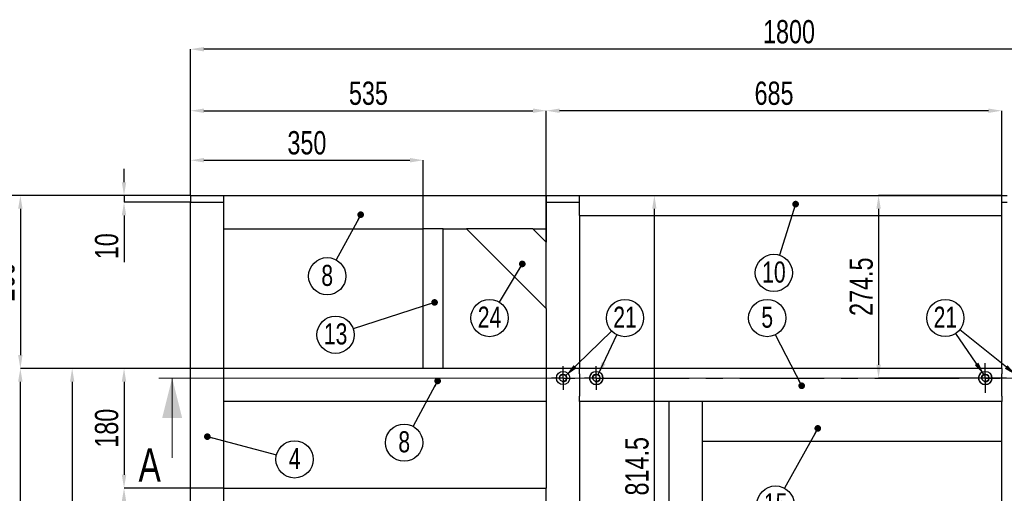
# Model space of a CAD drawing. Header units: millimetres. Extents: x 0 to 841, y 0 to 594.
# Tile 4 of 19: x 119 to 267, y 281 to 352. Entities that reach past the tile are written whole.
import ezdxf

# ---------------------------------------------------------------- set-up
doc = ezdxf.new("R2010")
doc.units = ezdxf.units.MM
doc.header["$PDSIZE"] = -1
doc.linetypes.add('CENTERX2', pattern=[20.32, 12.7, -2.54, 2.54, -2.54])
for name, color, linetype in [('COTES', 1, 'Continuous'), ('NOTES', 6, 'Continuous'), ('TRAIT-FINS', 9, 'Continuous'), ('TRAIT-MIXTES', 3, 'CENTERX2')]:
    doc.layers.add(name, color=color, linetype=linetype)
doc.layers.add('TRAIT-FORT', color=4, linetype='Continuous', lineweight=25)
doc.styles.add('SLDTEXTSTYLE0', font='TXT', dxfattribs={"width": 0.75})
doc.dimstyles.new('SLDDIMSTYLE6', dxfattribs={"dimtxt": 0.18, "dimasz": 1, "dimexe": 0, "dimexo": 0.0625, "dimgap": 0, "dimtad": 0, "dimtih": 1, "dimtoh": 1, "dimdec": 0, "dimrnd": 1e-09, "dimzin": 0, "dimdsep": 46, "dimtxsty": 'Standard', "dimblk1": 'DOT', "dimblk2": 'DOT', "dimsah": 1, "dimcen": 0.09, "dimadec": 0, "dimazin": 0, "dimtfac": 1, "dimtdec": 0, "dimtofl": 0, "dimtmove": 0, "dimatfit": 3, "dimldrblk": 'DOT', "dimfxl": 1, "dimfrac": 2, "dimtolj": 1, "dimtzin": 0, "dimarcsym": 0})
doc.dimstyles.new('SLDDIMSTYLE7', dxfattribs={"dimtxt": 0.18, "dimasz": 2, "dimexe": 0, "dimexo": 0.0625, "dimgap": 0, "dimtad": 0, "dimtih": 1, "dimtoh": 1, "dimdec": 0, "dimrnd": 1e-09, "dimzin": 0, "dimdsep": 46, "dimtxsty": 'Standard', "dimsah": 1, "dimcen": 0.09, "dimadec": 0, "dimazin": 0, "dimtfac": 2, "dimtdec": 0, "dimtofl": 0, "dimtmove": 0, "dimatfit": 3, "dimfxl": 1, "dimfrac": 2, "dimtolj": 1, "dimtzin": 0, "dimarcsym": 0})
doc.dimstyles.new('SLDDIMSTYLE8', dxfattribs={"dimtxt": 3.5, "dimasz": 2, "dimexe": 0, "dimexo": 0.0625, "dimgap": 0.875, "dimtad": 1, "dimlfac": 10, "dimrnd": 1e-09, "dimzin": 12, "dimdsep": 46, "dimtxsty": 'SLDTEXTSTYLE0', "dimsah": 1, "dimcen": 0.09, "dimadec": 0, "dimazin": 3, "dimtfac": 1, "dimtmove": 0, "dimatfit": 0, "dimfxl": 1, "dimfrac": 2, "dimtolj": 1, "dimtzin": 12, "dimarcsym": 0})
doc.dimstyles.new('SLDDIMSTYLE9', dxfattribs={"dimtxt": 3.5, "dimasz": 2, "dimexe": 0, "dimexo": 0.0625, "dimgap": 0.875, "dimtad": 1, "dimlfac": 10, "dimrnd": 1e-09, "dimzin": 12, "dimdsep": 46, "dimtxsty": 'SLDTEXTSTYLE0', "dimsah": 1, "dimcen": 0.09, "dimadec": 0, "dimazin": 3, "dimtfac": 1, "dimtofl": 0, "dimtmove": 0, "dimatfit": 3, "dimfxl": 1, "dimfrac": 2, "dimtolj": 1, "dimtzin": 12, "dimarcsym": 0})

# ---------------------------------------------------------------- blocks, each defined once
blk = doc.blocks.new('_D_29')
at = {"layer": 'COTES', "color": 0, "lineweight": -2, "transparency": 16777216}
for p, q in [((144.98, 325.75), (144.98, 338.44)), ((146.98, 338.44), (196.48, 338.44)), ((198.48, 318.75), (198.48, 338.44))]:
    blk.add_line(p, q, dxfattribs=at)
at = {"layer": 'COTES', "color": 0, "transparency": 16777216}
for points in [[(146.98, 338.77), (146.98, 338.11), (144.98, 338.44)], [(196.48, 338.77), (196.48, 338.11), (198.48, 338.44)]]:
    blk.add_solid(points, dxfattribs=at)
at = {"layer": 'Defpoints', "color": 0, "transparency": 16777216}
for p in [(198.48, 338.44), (144.98, 325.69), (198.48, 318.69)]:
    blk.add_point(p, dxfattribs=at)
at = {"layer": 'COTES', "color": 0, "transparency": 16777216, "insert": (171.73, 342.82), "char_height": 3.5, "attachment_point": 2, "style": 'SLDTEXTSTYLE0'}
blk.add_mtext('\\A1;535', dxfattribs=at)
blk = doc.blocks.new('_D_30')
at = {"layer": 'COTES', "color": 0, "lineweight": -2, "transparency": 16777216}
for p, q in [((198.48, 318.75), (198.48, 338.44)), ((264.98, 338.44), (200.48, 338.44)), ((266.98, 325.75), (266.98, 338.44))]:
    blk.add_line(p, q, dxfattribs=at)
at = {"layer": 'COTES', "color": 0, "transparency": 16777216}
for points in [[(200.48, 338.77), (200.48, 338.11), (198.48, 338.44)], [(264.98, 338.77), (264.98, 338.11), (266.98, 338.44)]]:
    blk.add_solid(points, dxfattribs=at)
at = {"layer": 'Defpoints', "color": 0, "transparency": 16777216}
for p in [(198.48, 338.44), (266.98, 325.69), (198.48, 318.69)]:
    blk.add_point(p, dxfattribs=at)
at = {"layer": 'COTES', "color": 0, "transparency": 16777216, "insert": (232.73, 342.82), "char_height": 3.5, "attachment_point": 2, "style": 'SLDTEXTSTYLE0'}
blk.add_mtext('\\A1;685', dxfattribs=at)
blk = doc.blocks.new('_D_31')
at = {"layer": 'COTES', "color": 0, "lineweight": -2, "transparency": 16777216}
for p, q in [((144.98, 325.75), (144.98, 330.99)), ((146.98, 330.99), (177.98, 330.99)), ((179.98, 320.75), (179.98, 330.99))]:
    blk.add_line(p, q, dxfattribs=at)
at = {"layer": 'COTES', "color": 0, "transparency": 16777216}
for points in [[(146.98, 331.33), (146.98, 330.66), (144.98, 330.99)], [(177.98, 331.33), (177.98, 330.66), (179.98, 330.99)]]:
    blk.add_solid(points, dxfattribs=at)
at = {"layer": 'Defpoints', "color": 0, "transparency": 16777216}
for p in [(179.98, 330.99), (144.98, 325.69), (179.98, 320.69)]:
    blk.add_point(p, dxfattribs=at)
at = {"layer": 'COTES', "color": 0, "transparency": 16777216, "insert": (162.48, 335.37), "char_height": 3.5, "attachment_point": 2, "style": 'SLDTEXTSTYLE0'}
blk.add_mtext('\\A1;350', dxfattribs=at)
blk = doc.blocks.new('_D_34')
at = {"layer": 'COTES', "color": 0, "lineweight": -2, "transparency": 16777216}
for p, q in [((144.98, 325.75), (144.98, 347.69)), ((322.98, 347.69), (146.98, 347.69)), ((324.98, 325.75), (324.98, 347.69))]:
    blk.add_line(p, q, dxfattribs=at)
at = {"layer": 'COTES', "color": 0, "transparency": 16777216}
for points in [[(146.98, 348.02), (146.98, 347.36), (144.98, 347.69)], [(322.98, 348.02), (322.98, 347.36), (324.98, 347.69)]]:
    blk.add_solid(points, dxfattribs=at)
at = {"layer": 'Defpoints', "color": 0, "transparency": 16777216}
for p in [(144.98, 347.69), (144.98, 325.69), (324.98, 325.69)]:
    blk.add_point(p, dxfattribs=at)
at = {"layer": 'COTES', "color": 0, "transparency": 16777216, "insert": (234.98, 352.07), "char_height": 3.5, "attachment_point": 2, "style": 'SLDTEXTSTYLE0'}
blk.add_mtext('\\A1;1800', dxfattribs=at)
blk = doc.blocks.new('_D_35')
at = {"layer": 'COTES', "color": 0, "lineweight": -2, "transparency": 16777216}
for p, q in [((144.91, 325.69), (110.98, 325.69)), ((110.98, 323.69), (110.98, 217.69)), ((144.91, 215.69), (110.98, 215.69))]:
    blk.add_line(p, q, dxfattribs=at)
at = {"layer": 'COTES', "color": 0, "transparency": 16777216}
for points in [[(110.64, 323.69), (111.31, 323.69), (110.98, 325.69)], [(110.64, 217.69), (111.31, 217.69), (110.98, 215.69)]]:
    blk.add_solid(points, dxfattribs=at)
at = {"layer": 'Defpoints', "color": 0, "transparency": 16777216}
for p in [(144.98, 325.69), (110.98, 215.69), (144.98, 215.69)]:
    blk.add_point(p, dxfattribs=at)
at = {"layer": 'COTES', "color": 0, "transparency": 16777216, "insert": (106.6, 270.69), "char_height": 3.5, "attachment_point": 2, "rotation": 90, "style": 'SLDTEXTSTYLE0'}
blk.add_mtext('\\A1;1100', dxfattribs=at)
blk = doc.blocks.new('_D_36')
at = {"layer": 'COTES', "color": 0, "lineweight": -2, "transparency": 16777216}
for p, q in [((144.91, 325.69), (119.39, 325.69)), ((119.39, 323.69), (119.39, 301.69)), ((149.91, 299.69), (119.39, 299.69))]:
    blk.add_line(p, q, dxfattribs=at)
at = {"layer": 'COTES', "color": 0, "transparency": 16777216}
for points in [[(119.05, 323.69), (119.72, 323.69), (119.39, 325.69)], [(119.05, 301.69), (119.72, 301.69), (119.39, 299.69)]]:
    blk.add_solid(points, dxfattribs=at)
at = {"layer": 'Defpoints', "color": 0, "transparency": 16777216}
for p in [(144.98, 325.69), (119.39, 299.69), (149.98, 299.69)]:
    blk.add_point(p, dxfattribs=at)
at = {"layer": 'COTES', "color": 0, "transparency": 16777216, "insert": (115.01, 312.69), "char_height": 3.5, "attachment_point": 2, "rotation": 90, "style": 'SLDTEXTSTYLE0'}
blk.add_mtext('\\A1;260', dxfattribs=at)
blk = doc.blocks.new('_D_37')
at = {"layer": 'COTES', "color": 0, "lineweight": -2, "transparency": 16777216}
for p, q in [((149.91, 299.69), (127.18, 299.69)), ((127.18, 297.69), (127.18, 248.69)), ((149.91, 246.69), (127.18, 246.69))]:
    blk.add_line(p, q, dxfattribs=at)
at = {"layer": 'COTES', "color": 0, "transparency": 16777216}
for points in [[(126.85, 297.69), (127.51, 297.69), (127.18, 299.69)], [(126.85, 248.69), (127.51, 248.69), (127.18, 246.69)]]:
    blk.add_solid(points, dxfattribs=at)
at = {"layer": 'Defpoints', "color": 0, "transparency": 16777216}
for p in [(149.98, 299.69), (127.18, 246.69), (149.98, 246.69)]:
    blk.add_point(p, dxfattribs=at)
at = {"layer": 'COTES', "color": 0, "transparency": 16777216, "insert": (122.8, 273.19), "char_height": 3.5, "attachment_point": 2, "rotation": 90, "style": 'SLDTEXTSTYLE0'}
blk.add_mtext('\\A1;530', dxfattribs=at)
blk = doc.blocks.new('_D_38')
at = {"layer": 'COTES', "color": 0, "lineweight": -2, "transparency": 16777216}
for p, q in [((203.41, 299.69), (119.39, 299.69)), ((119.39, 236.69), (119.39, 297.69)), ((203.41, 234.69), (119.39, 234.69))]:
    blk.add_line(p, q, dxfattribs=at)
at = {"layer": 'COTES', "color": 0, "transparency": 16777216}
for points in [[(119.05, 297.69), (119.72, 297.69), (119.39, 299.69)], [(119.05, 236.69), (119.72, 236.69), (119.39, 234.69)]]:
    blk.add_solid(points, dxfattribs=at)
at = {"layer": 'Defpoints', "color": 0, "transparency": 16777216}
for p in [(119.39, 299.69), (203.48, 299.69), (203.48, 234.69)]:
    blk.add_point(p, dxfattribs=at)
at = {"layer": 'COTES', "color": 0, "transparency": 16777216, "insert": (115.01, 267.19), "char_height": 3.5, "attachment_point": 2, "rotation": 90, "style": 'SLDTEXTSTYLE0'}
blk.add_mtext('\\A1;650', dxfattribs=at)
blk = doc.blocks.new('_D_39')
at = {"layer": 'COTES', "color": 0, "lineweight": -2, "transparency": 16777216}
for p, q in [((149.91, 299.69), (134.98, 299.69)), ((134.98, 297.69), (134.98, 283.69)), ((149.91, 281.69), (134.98, 281.69))]:
    blk.add_line(p, q, dxfattribs=at)
at = {"layer": 'COTES', "color": 0, "transparency": 16777216}
for points in [[(134.64, 297.69), (135.31, 297.69), (134.98, 299.69)], [(134.64, 283.69), (135.31, 283.69), (134.98, 281.69)]]:
    blk.add_solid(points, dxfattribs=at)
at = {"layer": 'Defpoints', "color": 0, "transparency": 16777216}
for p in [(149.98, 299.69), (134.98, 281.69), (149.98, 281.69)]:
    blk.add_point(p, dxfattribs=at)
at = {"layer": 'COTES', "color": 0, "transparency": 16777216, "insert": (130.6, 290.69), "char_height": 3.5, "attachment_point": 2, "rotation": 90, "style": 'SLDTEXTSTYLE0'}
blk.add_mtext('\\A1;180', dxfattribs=at)
blk = doc.blocks.new('_D_40')
at = {"layer": 'COTES', "color": 0, "lineweight": -2, "transparency": 16777216}
for p, q in [((149.91, 281.69), (134.98, 281.69)), ((134.98, 279.69), (134.98, 265.19)), ((149.91, 263.19), (134.98, 263.19))]:
    blk.add_line(p, q, dxfattribs=at)
at = {"layer": 'COTES', "color": 0, "transparency": 16777216}
for points in [[(134.64, 279.69), (135.31, 279.69), (134.98, 281.69)], [(134.64, 265.19), (135.31, 265.19), (134.98, 263.19)]]:
    blk.add_solid(points, dxfattribs=at)
at = {"layer": 'Defpoints', "color": 0, "transparency": 16777216}
for p in [(149.98, 281.69), (134.98, 263.19), (149.98, 263.19)]:
    blk.add_point(p, dxfattribs=at)
at = {"layer": 'COTES', "color": 0, "transparency": 16777216, "insert": (130.6, 272.44), "char_height": 3.5, "attachment_point": 2, "rotation": 90, "style": 'SLDTEXTSTYLE0'}
blk.add_mtext('\\A1;185', dxfattribs=at)
blk = doc.blocks.new('_D_44')
at = {"layer": 'COTES', "color": 0, "lineweight": -2, "transparency": 16777216}
for p, q in [((198.54, 325.69), (214.73, 325.69)), ((214.73, 246.24), (214.73, 323.69)), ((203.82, 244.24), (214.73, 244.24))]:
    blk.add_line(p, q, dxfattribs=at)
at = {"layer": 'COTES', "color": 0, "transparency": 16777216}
for points in [[(214.4, 323.69), (215.06, 323.69), (214.73, 325.69)], [(214.4, 246.24), (215.06, 246.24), (214.73, 244.24)]]:
    blk.add_solid(points, dxfattribs=at)
at = {"layer": 'Defpoints', "color": 0, "transparency": 16777216}
for p in [(198.48, 325.69), (214.73, 325.69), (203.76, 244.24)]:
    blk.add_point(p, dxfattribs=at)
at = {"layer": 'COTES', "color": 0, "transparency": 16777216, "insert": (210.36, 284.97), "char_height": 3.5, "attachment_point": 2, "rotation": 90, "style": 'SLDTEXTSTYLE0'}
blk.add_mtext('\\A1;814.5', dxfattribs=at)
blk = doc.blocks.new('_D_47')
at = {"layer": 'COTES', "color": 0, "lineweight": -2, "transparency": 16777216}
for p, q in [((266.91, 325.69), (248.45, 325.69)), ((248.45, 323.69), (248.45, 300.24)), ((267.68, 298.24), (248.45, 298.24))]:
    blk.add_line(p, q, dxfattribs=at)
at = {"layer": 'COTES', "color": 0, "transparency": 16777216}
for points in [[(248.12, 323.69), (248.78, 323.69), (248.45, 325.69)], [(248.12, 300.24), (248.78, 300.24), (248.45, 298.24)]]:
    blk.add_solid(points, dxfattribs=at)
at = {"layer": 'Defpoints', "color": 0, "transparency": 16777216}
for p in [(266.98, 325.69), (248.45, 298.24), (267.74, 298.24)]:
    blk.add_point(p, dxfattribs=at)
at = {"layer": 'COTES', "color": 0, "transparency": 16777216, "insert": (244.08, 311.97), "char_height": 3.5, "attachment_point": 2, "rotation": 90, "style": 'SLDTEXTSTYLE0'}
blk.add_mtext('\\A1;274.5', dxfattribs=at)
blk = doc.blocks.new('_D_49')
at = {"layer": 'COTES', "color": 0, "lineweight": -2, "transparency": 16777216}
for p, q in [((134.98, 327.69), (134.98, 329.69)), ((144.91, 325.69), (134.98, 325.69)), ((134.98, 325.69), (134.98, 324.69)), ((144.91, 324.69), (134.98, 324.69)), ((134.98, 322.69), (134.98, 315.65))]:
    blk.add_line(p, q, dxfattribs=at)
at = {"layer": 'COTES', "color": 0, "transparency": 16777216}
for points in [[(134.64, 327.69), (135.31, 327.69), (134.98, 325.69)], [(134.64, 322.69), (135.31, 322.69), (134.98, 324.69)]]:
    blk.add_solid(points, dxfattribs=at)
at = {"layer": 'Defpoints', "color": 0, "transparency": 16777216}
for p in [(134.98, 325.69), (144.98, 325.69), (144.98, 324.69)]:
    blk.add_point(p, dxfattribs=at)
at = {"layer": 'COTES', "color": 0, "transparency": 16777216, "insert": (130.6, 318.06), "char_height": 3.5, "attachment_point": 2, "rotation": 90, "style": 'SLDTEXTSTYLE0'}
blk.add_mtext('\\A1;10', dxfattribs=at)
blk = doc.blocks.new('SW_NOTE_36')
at = {"layer": 'NOTES', "color": 0}
blk.add_circle((2.71, -0.71), 2.8, dxfattribs=at)
at = {"layer": 'NOTES', "color": 0, "insert": (2.72, 1.01), "char_height": 3.17, "attachment_point": 2, "style": 'SLDTEXTSTYLE0'}
blk.add_mtext('4', dxfattribs=at)
blk = doc.blocks.new('_Dot')
at = {"color": 0, "linetype": 'ByBlock', "lineweight": -2}
blk.add_line((-0.5, 0), (-1, 0), dxfattribs=at)
at = {"color": 0, "linetype": 'ByBlock', "const_width": 0.5}
blk.add_lwpolyline([(-0.25, 0, 1), (0.25, 0, 1)], format="xyb", close=True, dxfattribs=at)
blk = doc.blocks.new('SW_NOTE_39')
at = {"layer": 'NOTES', "color": 0}
blk.add_circle((-1.45, -2.4), 2.8, dxfattribs=at)
at = {"layer": 'NOTES', "color": 0, "insert": (-1.45, -0.68), "char_height": 3.175, "attachment_point": 2, "style": 'SLDTEXTSTYLE0'}
blk.add_mtext('24', dxfattribs=at)
blk = doc.blocks.new('SW_NOTE_40')
at = {"layer": 'NOTES', "color": 0}
blk.add_circle((-2.67, -0.87), 2.8, dxfattribs=at)
at = {"layer": 'NOTES', "color": 0, "insert": (-2.66, 0.85), "char_height": 3.175, "attachment_point": 2, "style": 'SLDTEXTSTYLE0'}
blk.add_mtext('13', dxfattribs=at)
blk = doc.blocks.new('SW_NOTE_41')
at = {"layer": 'NOTES', "color": 0}
blk.add_circle((-1.34, -2.46), 2.8, dxfattribs=at)
at = {"layer": 'NOTES', "color": 0, "insert": (-1.34, -0.75), "char_height": 3.17, "attachment_point": 2, "style": 'SLDTEXTSTYLE0'}
blk.add_mtext('8', dxfattribs=at)
blk = doc.blocks.new('SW_NOTE_45')
at = {"layer": 'NOTES', "color": 0}
blk.add_circle((-1.27, 2.5), 2.8, dxfattribs=at)
at = {"layer": 'NOTES', "color": 0, "insert": (-1.27, 4.22), "char_height": 3.17, "attachment_point": 2, "style": 'SLDTEXTSTYLE0'}
blk.add_mtext('5', dxfattribs=at)
blk = doc.blocks.new('SW_NOTE_54')
at = {"layer": 'NOTES', "color": 0}
blk.add_circle((-0.85, -2.67), 2.8, dxfattribs=at)
at = {"layer": 'NOTES', "color": 0, "insert": (-0.84, -0.96), "char_height": 3.175, "attachment_point": 2, "style": 'SLDTEXTSTYLE0'}
blk.add_mtext('10', dxfattribs=at)
blk = doc.blocks.new('SW_NOTE_57')
at = {"layer": 'NOTES', "color": 0}
blk.add_circle((-1.34, -2.47), 2.8, dxfattribs=at)
at = {"layer": 'NOTES', "color": 0, "insert": (-1.33, -0.75), "char_height": 3.17, "attachment_point": 2, "style": 'SLDTEXTSTYLE0'}
blk.add_mtext('8', dxfattribs=at)
blk = doc.blocks.new('SW_NOTE_59')
at = {"layer": 'NOTES', "color": 0}
blk.add_circle((-1.36, -2.45), 2.8, dxfattribs=at)
at = {"layer": 'NOTES', "color": 0, "insert": (-1.35, -0.74), "char_height": 3.175, "attachment_point": 2, "style": 'SLDTEXTSTYLE0'}
blk.add_mtext('15', dxfattribs=at)
blk = doc.blocks.new('SW_NOTE_61')
at = {"layer": 'NOTES', "color": 0}
blk.add_circle((1.2, 2.53), 2.8, dxfattribs=at)
at = {"layer": 'NOTES', "color": 0, "insert": (1.21, 4.25), "char_height": 3.175, "attachment_point": 2, "style": 'SLDTEXTSTYLE0'}
blk.add_mtext('21', dxfattribs=at)
blk = doc.blocks.new('SW_NOTE_62')
at = {"layer": 'NOTES', "color": 0}
blk.add_circle((-1.58, 2.32), 2.8, dxfattribs=at)
at = {"layer": 'NOTES', "color": 0, "insert": (-1.57, 4.03), "char_height": 3.175, "attachment_point": 2, "style": 'SLDTEXTSTYLE0'}
blk.add_mtext('21', dxfattribs=at)
blk = doc.blocks.new('SW_CENTERMARKSYMBOL_14')
at = {"layer": 'TRAIT-MIXTES', "color": 0}
for p, q in [((0, 1.25), (0, 1.76)), ((-1.25, 0), (-1.76, 0)), ((0, 0), (-1.25, 0)), ((0, 0), (0, 1.25)), ((0, 0), (0, -1.25)), ((0, 0), (1.25, 0)), ((1.25, 0), (1.76, 0)), ((0, -1.25), (0, -1.76))]:
    blk.add_line(p, q, dxfattribs=at)
blk = doc.blocks.new('SW_CENTERMARKSYMBOL_15')
at = {"layer": 'TRAIT-MIXTES', "color": 0}
for p, q in [((0, 1.25), (0, 1.76)), ((-1.25, 0), (-1.76, 0)), ((0, 0), (-1.25, 0)), ((0, 0), (0, 1.25)), ((0, 0), (0, -1.25)), ((0, 0), (1.25, 0)), ((1.25, 0), (55.33, 0)), ((0, -1.25), (0, -1.76))]:
    blk.add_line(p, q, dxfattribs=at)
blk = doc.blocks.new('SW_CENTERMARKSYMBOL_16')
at = {"layer": 'TRAIT-MIXTES', "color": 0}
for p, q in [((0, 1.25), (0, 2.25)), ((-1.25, 0), (-2.25, 0)), ((0, 0), (-1.25, 0)), ((0, 0), (0, 1.25)), ((0, 0), (0, -1.25)), ((0, 0), (1.25, 0)), ((1.25, 0), (2.25, 0)), ((0, -1.25), (0, -2.25))]:
    blk.add_line(p, q, dxfattribs=at)

msp = doc.modelspace()

# ---------------------------------------------------------------- linework, layer by layer
at = {"lineweight": 18}
for p, q in [((354.156, 298.2406), (140.222, 298.2406)), ((142.222, 286.2406), (142.222, 298.2406))]:
    msp.add_line(p, q, dxfattribs=at)
msp.add_solid([(142.222, 298.2406), (140.722, 292.2406), (143.722, 292.2406)], dxfattribs=at)
at = {"layer": 'TRAIT-FINS', "lineweight": 18}
for centre in [(201.0008, 298.2406), (206.0008, 298.2406), (264.5008, 298.2406)]:
    msp.add_arc(centre, 0.6, 255, 195, dxfattribs=at)
at = {"layer": 'TRAIT-FORT', "lineweight": 25}
for p, q in [((144.976, 325.6906), (144.976, 324.6906)), ((144.976, 325.6906), (145.776, 325.6906)), ((144.976, 216.6906), (144.976, 324.6906)), ((144.976, 324.6906), (145.776, 324.6906)), ((145.776, 325.6906), (149.176, 325.6906)), ((145.776, 324.6906), (149.176, 324.6906)), ((149.176, 325.6906), (149.976, 325.6906)), ((149.176, 324.6906), (149.976, 324.6906)), ((149.976, 324.8906), (149.976, 325.6906)), ((149.976, 325.6906), (198.476, 325.6906)), ((149.976, 321.4906), (149.976, 324.8906)), ((198.476, 325.6906), (198.476, 324.8906)), ((198.476, 325.6906), (199.276, 325.6906)), ((198.476, 324.8906), (198.476, 321.4906)), ((198.476, 324.6906), (199.276, 324.6906)), ((199.276, 325.6906), (202.676, 325.6906)), ((199.276, 324.6906), (202.676, 324.6906)), ((202.676, 325.6906), (203.476, 325.6906)), ((202.676, 324.6906), (203.476, 324.6906)), ((203.476, 325.6906), (266.976, 325.6906)), ((203.476, 325.0906), (203.476, 325.6906)), ((203.476, 323.2906), (203.476, 325.0906)), ((266.976, 325.0906), (266.976, 325.6906)), ((266.976, 325.6906), (267.776, 325.6906)), ((266.976, 323.2906), (266.976, 325.0906)), ((266.976, 324.6906), (267.776, 324.6906)), ((203.476, 322.6906), (203.476, 323.2906)), ((266.976, 322.6906), (266.976, 323.2906)), ((149.976, 320.6906), (149.976, 321.4906)), ((198.476, 321.4906), (198.476, 320.6906)), ((203.476, 322.6906), (266.976, 322.6906)), ((203.476, 322.6906), (203.476, 299.6906)), ((266.976, 299.6906), (266.976, 322.6906)), ((149.976, 320.6906), (179.976, 320.6906)), ((149.976, 299.6906), (149.976, 320.6906)), ((179.976, 299.6906), (179.976, 320.6906)), ((180.576, 320.6906), (179.976, 320.6906)), ((182.376, 320.6906), (180.576, 320.6906)), ((182.976, 320.6906), (182.376, 320.6906)), ((182.976, 320.6906), (186.476, 320.6906)), ((182.976, 299.6906), (182.976, 320.6906)), ((196.476, 320.6906), (186.476, 320.6906)), ((186.476, 320.6906), (198.476, 308.6906)), ((196.476, 320.6906), (198.476, 320.6906)), ((198.476, 318.6906), (196.476, 320.6906)), ((198.476, 320.6906), (198.476, 318.6906)), ((198.476, 308.6906), (198.476, 318.6906)), ((198.476, 308.6906), (198.476, 299.6906)), ((179.976, 299.6906), (149.976, 299.6906)), ((149.976, 298.8906), (149.976, 299.6906)), ((180.576, 299.6906), (179.976, 299.6906)), ((182.376, 299.6906), (180.576, 299.6906)), ((182.976, 299.6906), (182.376, 299.6906)), ((198.476, 299.6906), (182.976, 299.6906)), ((198.476, 299.6906), (198.476, 298.8906)), ((203.476, 298.8906), (203.476, 299.6906)), ((266.976, 299.6906), (203.476, 299.6906)), ((266.976, 299.6906), (266.976, 298.8906)), ((149.976, 295.4906), (149.976, 298.8906)), ((198.476, 298.8906), (198.476, 295.4906)), ((203.476, 298.8906), (203.476, 295.4906)), ((266.976, 295.4906), (266.976, 298.8906)), ((149.976, 294.6906), (149.976, 295.4906)), ((198.476, 294.6906), (149.976, 294.6906)), ((149.976, 281.6906), (149.976, 294.6906)), ((198.476, 295.4906), (198.476, 294.6906)), ((198.476, 294.6906), (198.476, 281.6906)), ((203.476, 294.6906), (203.476, 295.4906)), ((216.976, 294.6906), (203.476, 294.6906)), ((203.476, 294.6906), (203.476, 234.6906)), ((216.976, 234.6906), (216.976, 294.6906)), ((217.776, 294.6906), (216.976, 294.6906)), ((221.176, 294.6906), (217.776, 294.6906)), ((221.976, 294.6906), (221.176, 294.6906)), ((266.976, 294.6906), (221.976, 294.6906)), ((221.976, 234.6906), (221.976, 294.6906)), ((266.976, 295.4906), (266.976, 294.6906)), ((266.976, 234.6906), (266.976, 294.6906)), ((266.976, 288.6906), (221.976, 288.6906)), ((149.976, 281.0906), (149.976, 281.6906)), ((149.976, 281.6906), (198.476, 281.6906)), ((198.476, 281.0906), (198.476, 281.6906)), ((149.976, 279.2906), (149.976, 281.0906)), ((198.476, 279.2906), (198.476, 281.0906))]:
    msp.add_line(p, q, dxfattribs=at)
for centre, radius in [((201.0008, 298.2406), 1), ((206.0008, 298.2406), 1), ((264.5008, 298.2406), 1), ((201.0008, 298.2406), 0.51), ((206.0008, 298.2406), 0.51), ((264.5008, 298.2406), 0.51)]:
    msp.add_circle(centre, radius, dxfattribs=at)
for centre in [(206.0008, 298.2406), (264.5008, 298.2406)]:
    msp.add_arc(centre, 1, 139.45841, 40.54159, dxfattribs=at)
for points, knots in [([(205.2408, 298.8906), (205.3132, 298.9731), (205.3869, 299.0573), (205.4864, 299.0974), (205.4883, 299.0982)], [0, 0, 0, 0, 0.9809691, 1, 1, 1, 1]), ([(206.6047, 299.0248), (206.6294, 299.0102), (206.6888, 298.9751), (206.7341, 298.9218), (206.7607, 298.8906)], [0, 0, 0, 0, 0.4145775, 1, 1, 1, 1]), ([(263.7408, 298.8906), (263.8132, 298.9731), (263.8869, 299.0573), (263.9864, 299.0974), (263.9883, 299.0982)], [0, 0, 0, 0, 0.980969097, 1, 1, 1, 1]), ([(265.1047, 299.0248), (265.1294, 299.0102), (265.1888, 298.9751), (265.2341, 298.9218), (265.2607, 298.8906)], [0, 0, 0, 0, 0.4145775, 1, 1, 1, 1])]:
    msp.add_open_spline(points, degree=3, knots=knots, dxfattribs=at)

# ---------------------------------------------------------------- block references
at = {"layer": 'NOTES'}
for name, p in [('SW_NOTE_41', (166.8749, 316.0108)), ('SW_NOTE_54', (233.5495, 316.7246)), ('SW_NOTE_39', (191.3917, 309.6558)), ('SW_NOTE_61', (209.1123, 304.7233)), ('SW_NOTE_45', (232.9712, 304.7582)), ('SW_NOTE_62', (260.0711, 304.9404)), ('SW_NOTE_40', (169.4586, 305.6134)), ('SW_NOTE_57', (178.4437, 290.9813)), ('SW_NOTE_36', (157.9149, 286.708)), ('SW_NOTE_59', (234.3159, 281.6605))]:
    msp.add_blockref(name, p, dxfattribs=at)
at = {"layer": 'TRAIT-MIXTES'}
for name, p in [('SW_CENTERMARKSYMBOL_14', (201.0008, 298.2406)), ('SW_CENTERMARKSYMBOL_15', (206.0008, 298.2406)), ('SW_CENTERMARKSYMBOL_16', (264.5008, 298.2406))]:
    msp.add_blockref(name, p, dxfattribs=at)

# ---------------------------------------------------------------- texts
at = {"insert": (137.1648, 287.6631), "char_height": 5, "attachment_point": 1, "style": 'SLDTEXTSTYLE0'}
msp.add_mtext('A', dxfattribs=at)

# ---------------------------------------------------------------- dimensions: what is measured, and where the dimension line sits
at = {"layer": 'COTES'}
for base, p1, p2, picture, middle in [((144.976, 347.6906), (324.976, 325.6906), (144.976, 325.6906), '_D_34', (234.976, 347.6906)), ((198.476, 338.4413), (144.976, 325.6906), (198.476, 318.6906), '_D_29', (171.726, 338.4413)), ((198.476, 338.4413), (266.976, 325.6906), (198.476, 318.6906), '_D_30', (232.726, 338.4413)), ((179.976, 330.9922), (144.976, 325.6906), (179.976, 320.6906), '_D_31', (162.476, 330.9922))]:
    dim = msp.add_linear_dim(base=base, p1=p1, p2=p2, dimstyle='SLDDIMSTYLE9', dxfattribs=at)
    dim.commit()
    dim.dimension.update_dxf_attribs({"geometry": picture, "text_midpoint": middle, "dimtype": 160})
for base, p1, p2, dimstyle, picture, middle in [((134.976, 325.6906), (144.976, 324.6906), (144.976, 325.6906), 'SLDDIMSTYLE8', '_D_49', (134.976, 318.0598)), ((110.976, 215.6906), (144.976, 325.6906), (144.976, 215.6906), 'SLDDIMSTYLE9', '_D_35', (110.976, 270.6906)), ((119.3852, 299.6906), (144.976, 325.6906), (149.976, 299.6906), 'SLDDIMSTYLE9', '_D_36', (119.3852, 312.6906)), ((214.7316, 325.6906), (203.7607, 244.2406), (198.476, 325.6906), 'SLDDIMSTYLE9', '_D_44', (214.7316, 284.9656)), ((248.4512, 298.2406), (266.976, 325.6906), (267.7408, 298.2406), 'SLDDIMSTYLE9', '_D_47', (248.4512, 311.9656)), ((119.3852, 299.6906), (203.476, 234.6906), (203.476, 299.6906), 'SLDDIMSTYLE9', '_D_38', (119.3852, 267.1906)), ((127.1794, 246.6906), (149.976, 299.6906), (149.976, 246.6906), 'SLDDIMSTYLE9', '_D_37', (127.1794, 273.1906)), ((134.976, 281.6906), (149.976, 299.6906), (149.976, 281.6906), 'SLDDIMSTYLE9', '_D_39', (134.976, 290.6906)), ((134.976, 263.1906), (149.976, 281.6906), (149.976, 263.1906), 'SLDDIMSTYLE9', '_D_40', (134.976, 272.4406))]:
    dim = msp.add_linear_dim(base=base, p1=p1, p2=p2, angle=90, dimstyle=dimstyle, dxfattribs=at)
    dim.commit()
    dim.dimension.update_dxf_attribs({"geometry": picture, "text_midpoint": middle, "dimtype": 160})

# ---------------------------------------------------------------- leaders
at = {"layer": 'NOTES'}
for points, dimstyle in [([(235.9729, 324.3944), (233.5495, 316.7246)], 'SLDDIMSTYLE6'), ([(170.5689, 322.8014), (166.8749, 316.0108)], 'SLDDIMSTYLE6'), ([(194.8725, 315.3946), (191.3917, 309.6558)], 'SLDDIMSTYLE6'), ([(181.6791, 309.608), (169.4586, 305.6134)], 'SLDDIMSTYLE6'), ([(201.3932, 298.5663), (208.3054, 305.3003)], 'SLDDIMSTYLE7'), ([(269.1907, 298.6455), (260.6757, 305.4989)], 'SLDDIMSTYLE7'), ([(206.2486, 298.6864), (209.1123, 304.7233)], 'SLDDIMSTYLE7'), ([(236.8862, 297.0718), (232.9712, 304.7582)], 'SLDDIMSTYLE6'), ([(264.3167, 298.7162), (260.0711, 304.9404)], 'SLDDIMSTYLE7'), ([(182.1421, 297.8034), (178.4437, 290.9813)], 'SLDDIMSTYLE6'), ([(239.3063, 290.663), (234.3159, 281.6605)], 'SLDDIMSTYLE6'), ([(147.5063, 289.4243), (157.9149, 286.708)], 'SLDDIMSTYLE6')]:
    msp.add_leader(points, dimstyle=dimstyle, dxfattribs=at)

doc.saveas('drawing.dxf')
